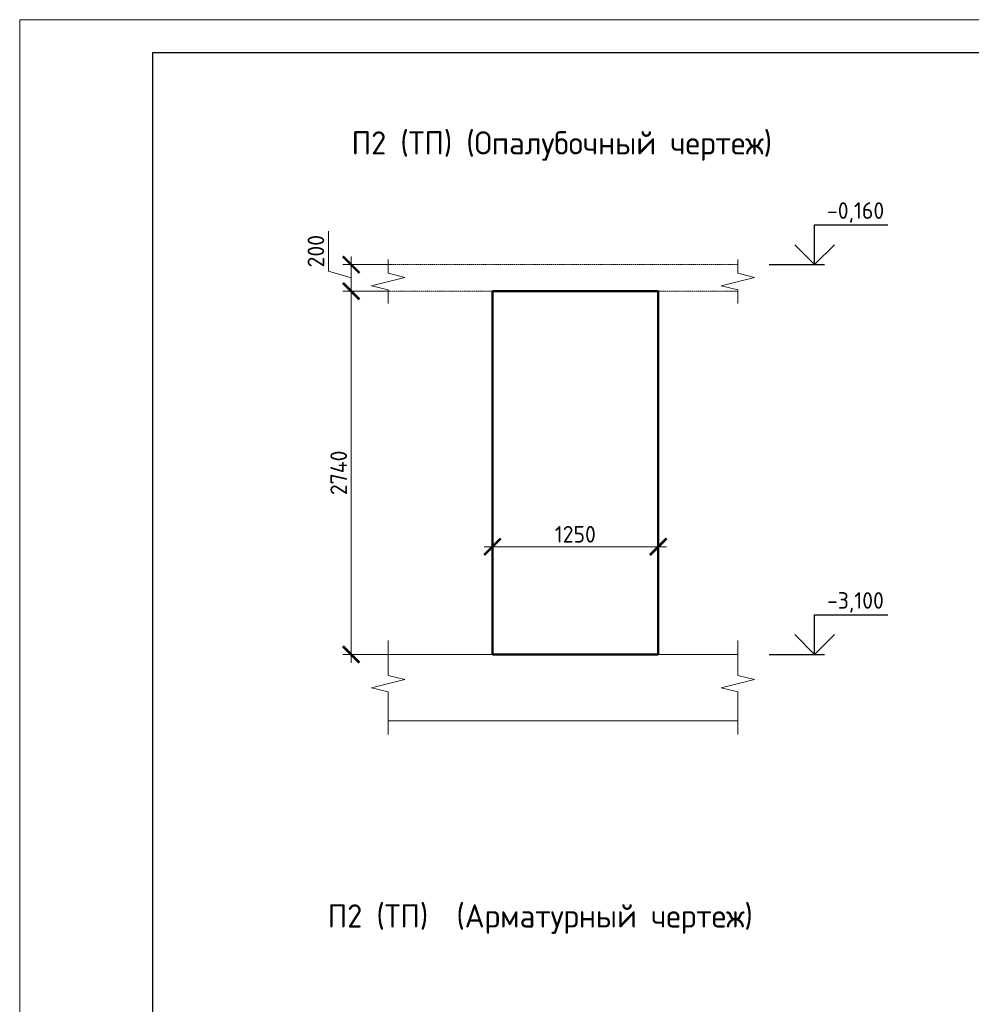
# Model space of a CAD drawing. Header units: millimetres. Extents: x 349531 to 1063351, y -131924 to 96186.
# Tile 152 of 228: x 683333 to 697680, y -50962 to -36112. Entities that reach past the tile are written whole.
import ezdxf

# ---------------------------------------------------------------- set-up
doc = ezdxf.new("R2010")
doc.units = ezdxf.units.MM
doc.linetypes.add('01 Штриховая _4 мм_', pattern=[6, 3.5, -2.5])
for name, color, linetype, lineweight in [('AF_Perekritie', 90, 'Continuous', 18), ('AF_Stena', 90, 'Continuous', 18), ('KR_Fundament', 253, 'Continuous', 18), ('РАЗМЕРЫ', 1, 'Continuous', 9), ('ТОНКИЕ', 7, 'Continuous', 9)]:
    doc.layers.add(name, color=color, linetype=linetype, lineweight=lineweight)
doc.layers.add('ТОЛСТЫЕ_ОСНОВНЫЕ', color=6, linetype='Continuous')
doc.styles.add('GOST-2.304_Type-B', font='GOST_Common.ttf')
doc.dimstyles.new('мой 25', dxfattribs={"dimscale": 100, "dimtxt": 2.5, "dimasz": 2.5, "dimexe": 1.25, "dimexo": 0.625, "dimtad": 1, "dimdec": 0, "dimlfac": 0.5, "dimtxsty": 'GOST-2.304_Type-B', "dimblk": 'ARCHTICK', "dimcen": 2.5, "dimdle": 1.25, "dimaunit": 1, "dimadec": 1, "dimazin": 2, "dimtfac": 1, "dimtdec": 0, "dimtmove": 1, "dimatfit": 3, "dimfxl": 6, "dimfxlon": 1, "dimtfill": 1, "dimlwd": -1, "dimlwe": -1, "dimarcsym": 0})

# ---------------------------------------------------------------- blocks, each defined once
blk = doc.blocks.new('_ArchTick')
at = {"color": 0, "linetype": 'ByBlock', "const_width": 0.15}
blk.add_lwpolyline([(-0.5, -0.5), (0.5, 0.5)], dxfattribs=at)
blk = doc.blocks.new('*D539')
at = {"layer": 'DEFPOINTS', "color": 0, "transparency": 16777216}
for p in [(690460, -42262), (692960, -42262), (692960, -44061)]:
    blk.add_point(p, dxfattribs=at)
at = {"layer": 'РАЗМЕРЫ', "color": 0, "linetype": 'Continuous', "transparency": 16777216}
for p, q in [((690460, -43461), (690460, -44186)), ((692960, -43461), (692960, -44186)), ((690335, -44061), (693085, -44061))]:
    blk.add_line(p, q, dxfattribs=at)
at = {"layer": 'РАЗМЕРЫ', "color": 0, "transparency": 16777216, "xscale": 250, "yscale": 250, "zscale": 250, "rotation": 180}
blk.add_blockref('_ArchTick', (690460, -44061), dxfattribs=at)
at = {"layer": 'РАЗМЕРЫ', "color": 0, "transparency": 16777216, "xscale": 250, "yscale": 250, "zscale": 250}
blk.add_blockref('_ArchTick', (692960, -44061), dxfattribs=at)
at = {"layer": 'РАЗМЕРЫ', "color": 0, "transparency": 16777216, "insert": (691710, -43873), "char_height": 250, "attachment_point": 5, "style": 'GOST-2.304_Type-B', "bg_fill": 3, "box_fill_scale": 1.1, "bg_fill_color": 256, "bg_fill_true_color": 13158600, "bg_fill_transparency": 0}
blk.add_mtext('1250', dxfattribs=at)
blk = doc.blocks.new('*D545')
at = {"layer": 'DEFPOINTS', "color": 0, "transparency": 16777216}
for p in [(689249, -39806), (688330, -40206), (689249, -40206)]:
    blk.add_point(p, dxfattribs=at)
at = {"layer": 'РАЗМЕРЫ', "color": 0, "linetype": 'Continuous', "transparency": 16777216}
for p, q in [((687987, -39903), (687987, -39303)), ((688330, -39681), (688330, -40331)), ((688330, -40006), (687987, -39903)), ((688930, -39806), (688205, -39806)), ((688930, -40206), (688205, -40206))]:
    blk.add_line(p, q, dxfattribs=at)
at = {"layer": 'РАЗМЕРЫ', "color": 0, "transparency": 16777216, "xscale": 250, "yscale": 250, "zscale": 250}
for p, rotation in [((688330, -39806), 90), ((688330, -40206), 270)]:
    blk.add_blockref('_ArchTick', p, dxfattribs=dict(at, rotation=rotation))
at = {"layer": 'РАЗМЕРЫ', "color": 0, "transparency": 16777216, "insert": (687799, -39603), "char_height": 250, "attachment_point": 5, "rotation": 90, "style": 'GOST-2.304_Type-B', "bg_fill": 3, "box_fill_scale": 1.1, "bg_fill_color": 256, "bg_fill_true_color": 13158600, "bg_fill_transparency": 0}
blk.add_mtext('200', dxfattribs=at)
blk = doc.blocks.new('*D546')
at = {"layer": 'DEFPOINTS', "color": 0, "transparency": 16777216}
for p in [(689249, -40206), (688330, -45686), (689808, -45686)]:
    blk.add_point(p, dxfattribs=at)
at = {"layer": 'РАЗМЕРЫ', "color": 0, "linetype": 'Continuous', "transparency": 16777216}
for p, q in [((688330, -40081), (688330, -45811)), ((688930, -40206), (688205, -40206)), ((688930, -45686), (688205, -45686))]:
    blk.add_line(p, q, dxfattribs=at)
at = {"layer": 'РАЗМЕРЫ', "color": 0, "transparency": 16777216, "xscale": 250, "yscale": 250, "zscale": 250}
for p, rotation in [((688330, -40206), 90), ((688330, -45686), 270)]:
    blk.add_blockref('_ArchTick', p, dxfattribs=dict(at, rotation=rotation))
at = {"layer": 'РАЗМЕРЫ', "color": 0, "transparency": 16777216, "insert": (688143, -42946), "char_height": 250, "attachment_point": 5, "rotation": 90, "style": 'GOST-2.304_Type-B', "bg_fill": 3, "box_fill_scale": 1.1, "bg_fill_color": 256, "bg_fill_true_color": 13158600, "bg_fill_transparency": 0}
blk.add_mtext('2740', dxfattribs=at)
blk = doc.blocks.new('*U1380')
at = {"layer": 'ТОЛСТЫЕ_ОСНОВНЫЕ', "color": 6}
blk.add_lwpolyline([(20, 5), (415, 5), (415, 292), (20, 292)], close=True, dxfattribs=at)
at = {"layer": 'ТОНКИЕ'}
blk.add_lwpolyline([(0, 0), (420, 0), (420, 297), (0, 297)], close=True, dxfattribs=at)

msp = doc.modelspace()

# ---------------------------------------------------------------- linework, layer by layer
for points in [[(695318.6, -39205.8), (696423.9, -39205.8)], [(695318.6, -39805.8), (695318.6, -39205.8)], [(695618.6, -39505.8), (695318.6, -39805.8), (695018.6, -39505.8)], [(694634, -39805.8), (695468.6, -39805.8)], [(695318.6, -45085.8), (696423.9, -45085.8)], [(695318.6, -45685.8), (695318.6, -45085.8)], [(695618.6, -45385.8), (695318.6, -45685.8), (695018.6, -45385.8)], [(694634, -45685.8), (695468.6, -45685.8)]]:
    msp.add_lwpolyline(points)
at = {"layer": 'AF_Perekritie', "linetype": '01 Штриховая _4 мм_', "lineweight": 9}
for p, q in [((694079.6, -39805.8), (688888.8, -39805.8)), ((694079.7, -39805.8), (694161, -39805.8)), ((688888.8, -40205.8), (694079.6, -40205.8)), ((694161, -40205.8), (694079.7, -40205.8))]:
    msp.add_line(p, q, dxfattribs=at)
at = {"layer": 'AF_Stena', "lineweight": 50}
for p, q in [((692959.5, -40205.8), (690459.5, -40205.8)), ((690459.5, -40205.8), (690459.5, -45685.8)), ((692959.5, -45685.8), (692959.5, -40205.8)), ((690459.5, -45685.8), (692959.5, -45685.8))]:
    msp.add_line(p, q, dxfattribs=at)
at = {"layer": 'AF_Stena', "lineweight": 20}
for points in [[(688888.8, -39880.8), (688888.8, -39730.8)], [(694161, -39880.8), (694161, -39730.8)], [(688888.8, -39880.8), (688888.8, -39935.8)], [(688888.8, -39935.8), (689138.8, -39998.3)], [(694161, -39880.8), (694161, -39935.8)], [(694161, -39935.8), (694411, -39998.3)], [(689138.8, -39998.3), (688638.8, -40123.3)], [(694411, -39998.3), (693911, -40123.3)], [(688638.8, -40123.3), (688888.8, -40185.8)], [(688888.8, -40185.8), (688888.8, -40240.8)], [(688888.8, -40240.8), (688888.8, -40390.8)], [(693911, -40123.3), (694161, -40185.8)], [(694161, -40185.8), (694161, -40240.8)], [(694161, -40240.8), (694161, -40390.8)], [(688888.8, -45945.4), (688888.8, -45473.6)], [(694161, -45945.4), (694161, -45473.6)], [(688888.8, -45945.4), (688888.8, -46000.4)], [(688888.8, -46000.4), (689138.8, -46062.9)], [(694161, -45945.4), (694161, -46000.4)], [(694161, -46000.4), (694411, -46062.9)], [(689138.8, -46062.9), (688638.8, -46187.9)], [(694411, -46062.9), (693911, -46187.9)], [(688638.8, -46187.9), (688888.8, -46250.4)], [(688888.8, -46250.4), (688888.8, -46305.4)], [(688888.8, -46305.4), (688888.8, -46891.1)], [(693911, -46187.9), (694161, -46250.4)], [(694161, -46250.4), (694161, -46305.4)], [(694161, -46305.4), (694161, -46891.1)]]:
    msp.add_lwpolyline(points, dxfattribs=at)
at = {"layer": 'KR_Fundament', "lineweight": 9}
for p, q in [((694161, -45685.8), (688888.8, -45685.8)), ((688888.8, -46685.8), (694161, -46685.8))]:
    msp.add_line(p, q, dxfattribs=at)

# ---------------------------------------------------------------- texts
at = {"style": 'GOST-2.304_Type-B'}
for s, p in [('-0,160', (695504.5, -39115.8)), ('-3,100', (695504.5, -44995.8))]:
    msp.add_text(s, height=250, dxfattribs=at).set_placement(p)
at = {"layer": 'РАЗМЕРЫ', "char_height": 350, "attachment_point": 5, "style": 'GOST-2.304_Type-B'}
for s, width, insert in [('П2 (ТП) (Опалубочный чертеж)', 9816.088, (691506.5, -38017.4)), ('П2 (ТП)  (Арматурный чертеж)', 10326.693, (691180.7, -49676.3))]:
    msp.add_mtext_dynamic_manual_height_columns(s, width=width, gutter_width=625, heights=[0], dxfattribs=dict(at, insert=insert))

# ---------------------------------------------------------------- next in the draw order: dimensions: what is measured, and where the dimension line sits
at = {"layer": 'РАЗМЕРЫ'}
dim = msp.add_linear_dim(base=(688330.3, -40205.8), p1=(689249.2, -39805.8), p2=(689249.2, -40205.8), angle=90, dimstyle='мой 25', dxfattribs=at)
dim.commit()
dim.dimension.update_dxf_attribs({"geometry": '*D545', "text_midpoint": (687799, -39840.1)})
dim = msp.add_linear_dim(base=(692959.5, -44060.5), p1=(690459.5, -42262.5), p2=(692959.5, -42262.5), dimstyle='мой 25', dxfattribs=at)
dim.commit()
dim.dimension.update_dxf_attribs({"geometry": '*D539', "text_midpoint": (691709.5, -43873)})

# ---------------------------------------------------------------- next in the draw order: dimensions: what is measured, and where the dimension line sits
dim = msp.add_linear_dim(base=(688330.3, -45685.8), p1=(689249.2, -40205.8), p2=(689807.9, -45685.8), angle=90, dimstyle='мой 25', dxfattribs=at)
dim.commit()
dim.dimension.update_dxf_attribs({"geometry": '*D546', "text_midpoint": (688142.8, -42945.8)})

# ---------------------------------------------------------------- next in the draw order: block references
at = {"xscale": 100, "yscale": 100, "zscale": 100}
msp.add_blockref('*U1380', (683333.2, -65811.7), dxfattribs=at)

doc.saveas('drawing.dxf')
